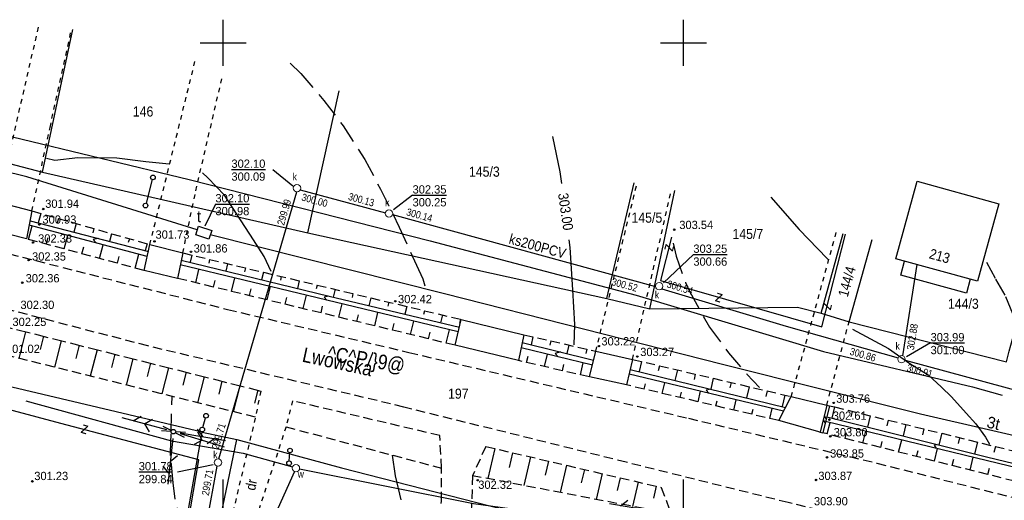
# Model space of a CAD drawing. Extents: x 4615668 to 9249187, y 5334101 to 10688993.
# Tile 102 of 120: x 4667762 to 4667869, y 5337669 to 5337722. Entities that reach past the tile are written whole.
import ezdxf
from ezdxf.enums import TextEntityAlignment as Align

# ---------------------------------------------------------------- set-up
doc = ezdxf.new("R2010")
doc.units = 0
doc.header["$MEASUREMENT"] = 0
for name, pattern in [('CHODNIK', [2, 1.5, -0.5]), ('DASHDOT', [25.4, 12.7, -6.35, 0, -6.35]), ('DROGA', [1, 0.5, -0.5]), ('JEZDNIA', [1.5, 1, -0.5]), ('SKARPA1', [1.5, 1, -0.5]), ('WARSTWICA', [3, 2, -1])]:
    doc.linetypes.add(name, pattern=pattern)
for name, color, linetype in [('11', 7, 'Continuous'), ('12', 7, 'Continuous'), ('16', 7, 'Continuous'), ('17', 7, 'Continuous'), ('18', 7, 'Continuous'), ('19', 7, 'Continuous'), ('2', 7, 'Continuous'), ('22', 7, 'Continuous'), ('23', 7, 'Continuous'), ('24', 7, 'Continuous'), ('25', 7, 'Continuous'), ('26', 7, 'Continuous'), ('27', 7, 'Continuous'), ('28', 7, 'Continuous'), ('3', 7, 'Continuous'), ('38', 7, 'Continuous'), ('43', 7, 'Continuous'), ('45', 7, 'Continuous'), ('5', 7, 'Continuous'), ('50', 7, 'Continuous'), ('51', 7, 'Continuous'), ('52', 7, 'Continuous'), ('54', 7, 'Continuous'), ('56', 7, 'Continuous'), ('60', 7, 'Continuous'), ('UKKPA_506', 7, 'Continuous')]:
    doc.layers.add(name, color=color, linetype=linetype)
doc.styles.add('txt', font='TXT', dxfattribs={"height": 0.2})

# ---------------------------------------------------------------- blocks, each defined once
blk = doc.blocks.new('Z')
at = {"layer": '60', "color": 11, "linetype": 'Continuous', "style": 'txt', "width": 0.88}
blk.add_text('z', height=1.25, rotation=0.0001, dxfattribs=at).set_placement((-0.01, 0.19), align=Align.MIDDLE)
blk = doc.blocks.new('KL')
at = {"layer": 'UKKPA_506', "color": 7, "linetype": 'Continuous', "lineweight": 13}
blk.add_circle((0, 0), 0.4, dxfattribs=at)
blk = doc.blocks.new('SLU')
at = {"layer": '22', "color": 1, "linetype": 'Continuous'}
blk.add_circle((0, 0), 0.25, dxfattribs=at)
blk = doc.blocks.new('SEN')
at = {"layer": '22', "color": 1, "linetype": 'Continuous'}
for p, q in [((0.75, 0), (5.75, 0)), ((3.25, 0), (2.543, 0.707)), ((3.25, 0), (2.543, -0.707))]:
    blk.add_line(p, q, dxfattribs=at)
blk = doc.blocks.new('SL')
at = {"layer": '22', "color": 1, "linetype": 'Continuous'}
for p, q in [((-1.27, 0.26), (-0.24, 0.05)), ((1.28, 0.26), (0.24, 0.05)), ((-0.25, -0.05), (-1.27, -0.26)), ((0.24, -0.05), (1.28, -0.26))]:
    blk.add_line(p, q, dxfattribs=at)
blk.add_circle((0, 0), 0.25, dxfattribs=at)
blk = doc.blocks.new('PLT')
at = {"layer": '24', "color": 40, "linetype": 'Continuous'}
for p, q in [((0.75, 0), (5.75, 0)), ((3.25, 0), (2.543, 0.707)), ((4.543, 0), (3.836, -0.707))]:
    blk.add_line(p, q, dxfattribs=at)
blk = doc.blocks.new('DR')
at = {"layer": '18', "color": 6, "linetype": 'Continuous', "style": 'txt', "width": 0.909091}
blk.add_text('dr', height=1.1, rotation=0.0001, dxfattribs=at).set_placement((0, 0), align=Align.MIDDLE)
blk = doc.blocks.new('WYS')
at = {"layer": '52', "color": 67, "linetype": 'Continuous'}
blk.add_circle((0, 0), 0.08, dxfattribs=at)
blk = doc.blocks.new('MSZ')
at = {"layer": '22', "color": 7, "linetype": 'Continuous'}
blk.add_circle((0, 0), 0.25, dxfattribs=at)
blk = doc.blocks.new('WLD')
at = {"layer": '24', "color": 125, "linetype": 'Continuous'}
blk.add_lwpolyline([(0.75, -0.5), (-0.75, -0.5), (-0.75, 0.5), (0.75, 0.5)], close=True, dxfattribs=at)

msp = doc.modelspace()

# ---------------------------------------------------------------- linework, layer by layer
at = {"layer": '11', "color": 2, "linetype": 'Continuous'}
msp.add_lwpolyline([(4667859.752, 5337704.119), (4667868.629, 5337701.665), (4667866.302, 5337693.248), (4667857.425, 5337695.702)], close=True, dxfattribs=at)
at = {"layer": '16', "color": 7, "linetype": 'CHODNIK'}
msp.add_line((4667738.669, 5337693.876), (4667788.45, 5337681.318), dxfattribs=at)
at = {"layer": '16', "color": 7, "linetype": 'JEZDNIA'}
for p, q in [((4667808.096, 5337672.931), (4667807.899, 5337676.471)), ((4667812.891, 5337675.287), (4667811.46, 5337672.108))]:
    msp.add_line(p, q, dxfattribs=at)
for points in [[(4667682.933, 5337716.443), (4667690.202, 5337714.52), (4667699.987, 5337712.037), (4667708.691, 5337709.797), (4667717.401, 5337707.6), (4667727.501, 5337704.895), (4667738.542, 5337702.031), (4667752.237, 5337698.492), (4667761.132, 5337696.228), (4667784.846, 5337690.188), (4667804.536, 5337685.513), (4667817.664, 5337682.414), (4667834.902, 5337678.358), (4667855.374, 5337673.479), (4667871.977, 5337669.287), (4667901.7, 5337661.636), (4667907.946, 5337660.185), (4667909.889, 5337660.611), (4667911.616, 5337661.184), (4667912.428, 5337661.667), (4667914.817, 5337662.681), (4667918.24, 5337669.615), (4667922.544, 5337678.771)], [(4668079.341, 5337606.514), (4668064.289, 5337611.917), (4668043.537, 5337619.106), (4668033.707, 5337622.279), (4668018.374, 5337626.336), (4668006.729, 5337629.434), (4667994.041, 5337632.725), (4667973.88, 5337637.734), (4667943.611, 5337645.015), (4667916.315, 5337651.715), (4667899.774, 5337655.907), (4667888.041, 5337658.824), (4667869.458, 5337663.346), (4667845.747, 5337669.192), (4667828.156, 5337673.571), (4667804.001, 5337679.574), (4667776.181, 5337686.217), (4667750.737, 5337692.849), (4667721.557, 5337700.378), (4667709.817, 5337703.319)], [(4667807.341, 5337652.528), (4667807.689, 5337660.083), (4667808.07, 5337669.35), (4667808.096, 5337672.931)], [(4667811.46, 5337672.108), (4667810.983, 5337659.827), (4667810.665, 5337651.821)]]:
    msp.add_lwpolyline(points, dxfattribs=at)
at = {"layer": '16', "color": 7, "linetype": 'Continuous'}
msp.add_lwpolyline([(4667865.514, 5337693.466), (4667865.096, 5337691.955), (4667857.965, 5337693.926), (4667858.383, 5337695.437)], dxfattribs=at)
at = {"layer": '17', "color": 97, "linetype": 'DROGA'}
for p, q in [((4667759.941, 5337701.857), (4667764.362, 5337721.065)), ((4667776.407, 5337697.234), (4667781.35, 5337717.311)), ((4667824.847, 5337685.64), (4667829.297, 5337703.776)), ((4667828.836, 5337684.752), (4667832.968, 5337702.749)), ((4667846.08, 5337680.712), (4667850.997, 5337698.705)), ((4667849.927, 5337679.78), (4667852.349, 5337688.827))]:
    msp.add_line(p, q, dxfattribs=at)
for points in [[(4667763.602, 5337700.891), (4667765.565, 5337709.976), (4667767.884, 5337720.599)], [(4667779.985, 5337696.321), (4667781.394, 5337703.082), (4667784.337, 5337715.737)], [(4667788.45, 5337681.318), (4667787.848, 5337678.379), (4667784.506, 5337664.292)], [(4667791.899, 5337680.248), (4667791.203, 5337677.421), (4667786.78, 5337663.963)]]:
    msp.add_lwpolyline(points, dxfattribs=at)
at = {"layer": '19', "color": 172, "linetype": 'Continuous'}
for p, q in [((4667849.927, 5337679.78), (4667849.207, 5337676.856)), ((4667850.219, 5337679.708), (4667849.499, 5337676.784)), ((4667849.927, 5337679.78), (4667850.219, 5337679.708)), ((4667849.539, 5337678.203), (4667849.759, 5337677.84)), ((4667849.64, 5337678.615), (4667849.86, 5337678.252)), ((4667849.207, 5337676.856), (4667849.499, 5337676.784))]:
    msp.add_line(p, q, dxfattribs=at)
for p in [(4667849.927, 5337679.78), (4667849.207, 5337676.856)]:
    msp.add_point(p, dxfattribs=at)
at = {"layer": '2', "color": 7, "linetype": 'Continuous'}
for points in [[(4667742.085, 5337711.064), (4667764.757, 5337705.09), (4667768.046, 5337720.606)], [(4667764.757, 5337705.09), (4667793.574, 5337698.523), (4667796.951, 5337713.958)], [(4667793.574, 5337698.523), (4667826.036, 5337691.385), (4667829.018, 5337703.945)], [(4667826.036, 5337691.385), (4667830.702, 5337690.26), (4667833.423, 5337703.106)], [(4667830.702, 5337690.26), (4667846.75, 5337690.419), (4667849.319, 5337689.786), (4667851.696, 5337698.451)], [(4667849.319, 5337689.786), (4667852.349, 5337688.827), (4667869.456, 5337684.487), (4667869.747, 5337685.661), (4667872.26, 5337694.772)], [(4667782.079, 5337676.828), (4667747.425, 5337685.041), (4667742.176, 5337654.598)], [(4667774.86, 5337618.923), (4667783.576, 5337665.057), (4667785.861, 5337676.031), (4667797.235, 5337672.982), (4667820.685, 5337666.956)], [(4667776.698, 5337646.333), (4667782.079, 5337676.828), (4667785.861, 5337676.031)]]:
    msp.add_lwpolyline(points, dxfattribs=at)
at = {"layer": '22', "color": 7, "linetype": 'DASHDOT'}
for p, q in [((4667776.674, 5337704.297), (4667775.998, 5337701.719)), ((4667782.161, 5337677.369), (4667782.447, 5337678.392)), ((4667791.549, 5337673.714), (4667791.612, 5337674.602))]:
    msp.add_line(p, q, dxfattribs=at)
at = {"layer": '23', "color": 40, "linetype": 'Continuous'}
for points in [[(4667781.561, 5337698.83), (4667763.058, 5337704.603), (4667757.451, 5337705.979), (4667748.976, 5337708.121)], [(4667881.337, 5337673.903), (4667860.101, 5337678.804), (4667838.594, 5337684.21), (4667808.416, 5337691.865), (4667782.967, 5337698.303)]]:
    msp.add_lwpolyline(points, dxfattribs=at)
at = {"layer": '25', "color": 165, "linetype": 'Continuous'}
for points in [[(4667751.866, 5337711.269), (4667780.675, 5337704.317), (4667806.836, 5337697.634), (4667829.234, 5337691.73), (4667849.557, 5337685.615), (4667865.745, 5337681.76), (4667868.975, 5337680.863)], [(4667762.928, 5337680.25), (4667778.75, 5337675.901), (4667786.531, 5337674.562), (4667791.9, 5337673.074)], [(4667792.131, 5337672.559), (4667789.657, 5337667.079), (4667788.123, 5337660.555)], [(4667839.256, 5337663.078), (4667821.537, 5337667.673), (4667811.566, 5337669.038), (4667792.653, 5337672.806)]]:
    msp.add_lwpolyline(points, dxfattribs=at)
at = {"layer": '27', "color": 17, "linetype": 'Continuous'}
for p, q in [((4667783.885, 5337673.936), (4667792.375, 5337702.978)), ((4667792.747, 5337703.202), (4667801.985, 5337700.678)), ((4667802.767, 5337700.515), (4667831.335, 5337692.663)), ((4667858.188, 5337685.146), (4667859.742, 5337695.062)), ((4667858.43, 5337684.667), (4667885.293, 5337677.379)), ((4667779.492, 5337649.921), (4667783.705, 5337673.157))]:
    msp.add_line(p, q, dxfattribs=at)
msp.add_lwpolyline([(4667832.026, 5337692.432), (4667845.511, 5337688.371), (4667857.67, 5337684.915)], dxfattribs=at)
at = {"layer": '38', "color": 97, "linetype": 'Continuous'}
msp.add_line((4667852.349, 5337688.827), (4667854.848, 5337697.792), dxfattribs=at)
for points in [[(4667833.056, 5337698.026), (4667831.888, 5337693.316), (4667849.377, 5337688.311), (4667851.963, 5337698.385)], [(4667736.1, 5337621.545), (4667739.184, 5337637.79), (4667739.279, 5337638.322), (4667774.339, 5337630.139), (4667777.093, 5337646.574), (4667781.724, 5337673.823), (4667766.754, 5337677.784), (4667745.577, 5337683.448), (4667738.038, 5337685.53), (4667736.497, 5337686.623), (4667735.247, 5337686.564)]]:
    msp.add_lwpolyline(points, dxfattribs=at)
at = {"layer": '43', "color": 125, "linetype": 'Continuous'}
for points in [[(4667759.941, 5337701.857), (4667763.602, 5337700.891), (4667763, 5337697.861), (4667759.28, 5337698.798), (4667759.941, 5337701.857)], [(4667776.407, 5337697.234), (4667779.985, 5337696.321), (4667779.407, 5337693.566), (4667775.784, 5337694.424), (4667776.407, 5337697.234)], [(4667810.218, 5337689.098), (4667817.036, 5337687.438), (4667816.44, 5337684.621), (4667809.58, 5337686.292), (4667810.218, 5337689.098)], [(4667824.847, 5337685.64), (4667828.836, 5337684.752), (4667828.171, 5337681.974), (4667824.145, 5337682.849), (4667824.847, 5337685.64)], [(4667846.08, 5337680.712), (4667849.927, 5337679.78), (4667849.207, 5337676.856), (4667844.712, 5337678.099), (4667846.08, 5337680.712)]]:
    msp.add_lwpolyline(points, dxfattribs=at)
at = {"layer": '45', "color": 219, "linetype": 'Continuous'}
for p, q in [((4667763.391, 5337699.828), (4667776.242, 5337696.49)), ((4667776.12, 5337695.94), (4667763.295, 5337699.346)), ((4667824.469, 5337684.136), (4667816.731, 5337685.996)), ((4667816.855, 5337686.582), (4667824.605, 5337684.68)), ((4667828.577, 5337683.669), (4667845.46, 5337679.527)), ((4667845.243, 5337679.113), (4667828.453, 5337683.15))]:
    msp.add_line(p, q, dxfattribs=at)
for points in [[(4667770.791, 5337697.906), (4667770.258, 5337697.781), (4667770.569, 5337697.414)], [(4667779.821, 5337695.54), (4667795.896, 5337691.613), (4667810.026, 5337688.255)], [(4667809.908, 5337687.736), (4667793.516, 5337691.706), (4667779.714, 5337695.029)], [(4667795.818, 5337691.632), (4667795.357, 5337691.525), (4667795.639, 5337691.192)], [(4667821.016, 5337685.561), (4667820.44, 5337685.407), (4667820.751, 5337685.03)], [(4667837.332, 5337681.521), (4667836.844, 5337681.399), (4667837.171, 5337681.054)], [(4667849.924, 5337678.509), (4667867.284, 5337674.157), (4667882.433, 5337670.487)], [(4667882.34, 5337670.098), (4667867.383, 5337673.733), (4667849.803, 5337678.018)], [(4667861.936, 5337675.498), (4667861.591, 5337675.378), (4667861.803, 5337675.093)]]:
    msp.add_lwpolyline(points, dxfattribs=at)
at = {"layer": '50', "color": 245, "linetype": 'WARSTWICA'}
for points in [[(4667791.646, 5337716.97), (4667792.806, 5337715.822), (4667795.304, 5337712.903), (4667797.417, 5337710.137), (4667799.752, 5337706.501), (4667801.46, 5337703.254), (4667803.496, 5337699.139), (4667805.375, 5337694.981), (4667806.052, 5337693.5), (4667806.279, 5337692.759)], [(4667833.232, 5337697.406), (4667833.567, 5337695.972), (4667834.585, 5337693.117), (4667835.063, 5337692.089), (4667837.184, 5337688.261), (4667839.244, 5337685.48), (4667841.238, 5337683.162), (4667842.627, 5337681.683)], [(4667867.268, 5337695.333), (4667868.273, 5337693.492), (4667869.333, 5337691.604), (4667870.358, 5337689.141), (4667871.86, 5337685.56), (4667872.932, 5337684.068), (4667874.447, 5337682.331), (4667876.351, 5337680.743), (4667879.255, 5337678.744), (4667880.969, 5337677.796)], [(4667793.819, 5337638.357), (4667792.354, 5337640.397), (4667791.387, 5337641.864), (4667790.048, 5337643.928), (4667788.794, 5337645.916), (4667787.383, 5337648.459), (4667786.419, 5337650.134), (4667784.736, 5337653.453), (4667783.43, 5337656.358), (4667782.101, 5337659.736), (4667780.775, 5337662.997), (4667780.167, 5337665.696), (4667779.88, 5337666.676), (4667779.171, 5337669.558), (4667778.949, 5337671.334), (4667778.632, 5337674.655), (4667778.713, 5337676.822), (4667778.831, 5337680.721)]]:
    msp.add_lwpolyline(points, dxfattribs=at)
at = {"layer": '50', "color": 216, "linetype": 'Continuous'}
for points in [[(4667820.13, 5337708.989), (4667820.939, 5337705.142), (4667821.125, 5337703.875)], [(4667778.502, 5337705.983), (4667775.962, 5337706.229), (4667772.838, 5337706.637), (4667768.597, 5337706.648), (4667766.07, 5337706.373), (4667765.185, 5337706.576)], [(4667789.568, 5337694.316), (4667788.837, 5337695.928), (4667787.653, 5337697.745), (4667784.508, 5337702.599), (4667782.706, 5337704.508), (4667782.131, 5337705.049)], [(4667843.842, 5337702.39), (4667846.944, 5337698.857), (4667849.963, 5337695.736), (4667850.118, 5337695.593)], [(4667821.92, 5337697.754), (4667822.011, 5337696.935), (4667822.31, 5337692.333), (4667822.532, 5337688.531), (4667822.448, 5337686.338)], [(4667852.73, 5337688.044), (4667856.633, 5337685.925), (4667858.968, 5337684.319), (4667860.927, 5337683.067), (4667862.375, 5337681.728), (4667863.465, 5337680.69), (4667865.076, 5337678.916), (4667866.13, 5337677.767), (4667867.173, 5337676.286), (4667867.591, 5337675.545)], [(4667802.74, 5337674.354), (4667803.062, 5337672.104), (4667803.675, 5337669.502)]]:
    msp.add_lwpolyline(points, dxfattribs=at)
at = {"layer": '51', "color": 3, "linetype": 'SKARPA1'}
for p, q in [((4667763.602, 5337700.891), (4667776.407, 5337697.234)), ((4667775.784, 5337694.424), (4667763, 5337697.861)), ((4667779.985, 5337696.321), (4667810.218, 5337689.098)), ((4667809.58, 5337686.292), (4667779.407, 5337693.566)), ((4667787.867, 5337678.473), (4667737.104, 5337691.101)), ((4667817.036, 5337687.438), (4667824.847, 5337685.64)), ((4667824.145, 5337682.849), (4667816.44, 5337684.621)), ((4667828.836, 5337684.752), (4667846.08, 5337680.712)), ((4667844.712, 5337678.099), (4667828.171, 5337681.974)), ((4667807.899, 5337676.471), (4667791.899, 5337680.248)), ((4667791.203, 5337677.421), (4667808.096, 5337672.931)), ((4667812.891, 5337675.287), (4667831.951, 5337670.839)), ((4667833.026, 5337667.971), (4667811.46, 5337672.108)), ((4667831.951, 5337670.839), (4667833.026, 5337667.971))]:
    msp.add_line(p, q, dxfattribs=at)
at = {"layer": '51', "color": 3, "linetype": 'Continuous'}
for p, q in [((4667764.564, 5337700.616), (4667764.273, 5337699.599)), ((4667766.487, 5337700.067), (4667766.348, 5337699.582)), ((4667763.23, 5337697.799), (4667763.622, 5337699.259)), ((4667768.41, 5337699.518), (4667768.146, 5337698.593)), ((4667770.333, 5337698.969), (4667770.207, 5337698.529)), ((4667765.161, 5337697.28), (4667765.358, 5337698.013)), ((4667767.093, 5337696.761), (4667767.488, 5337698.232)), ((4667772.256, 5337698.419), (4667772.018, 5337697.587)), ((4667774.179, 5337697.87), (4667774.067, 5337697.477)), ((4667769.024, 5337696.241), (4667769.223, 5337696.98)), ((4667770.955, 5337695.722), (4667771.354, 5337697.206)), ((4667776.102, 5337697.321), (4667775.891, 5337696.581)), ((4667772.887, 5337695.203), (4667773.087, 5337695.948)), ((4667774.818, 5337694.684), (4667775.22, 5337696.179)), ((4667780.958, 5337696.089), (4667780.771, 5337695.308)), ((4667782.903, 5337695.624), (4667782.808, 5337695.229)), ((4667781.388, 5337693.089), (4667781.738, 5337694.542)), ((4667784.848, 5337695.159), (4667784.657, 5337694.359)), ((4667786.793, 5337694.694), (4667786.697, 5337694.289)), ((4667788.739, 5337694.23), (4667788.543, 5337693.409)), ((4667783.332, 5337692.62), (4667783.507, 5337693.347)), ((4667785.276, 5337692.151), (4667785.627, 5337693.605)), ((4667790.684, 5337693.765), (4667790.585, 5337693.35)), ((4667792.629, 5337693.3), (4667792.428, 5337692.46)), ((4667787.221, 5337691.682), (4667787.396, 5337692.41)), ((4667789.165, 5337691.214), (4667789.516, 5337692.669)), ((4667794.574, 5337692.835), (4667794.473, 5337692.41)), ((4667796.52, 5337692.371), (4667796.315, 5337691.513)), ((4667791.109, 5337690.745), (4667791.285, 5337691.473)), ((4667793.053, 5337690.276), (4667793.405, 5337691.733)), ((4667798.465, 5337691.906), (4667798.363, 5337691.478)), ((4667800.41, 5337691.441), (4667800.206, 5337690.589)), ((4667794.998, 5337689.807), (4667795.173, 5337690.535)), ((4667796.942, 5337689.339), (4667797.292, 5337690.791)), ((4667802.355, 5337690.976), (4667802.254, 5337690.551)), ((4667804.301, 5337690.512), (4667804.098, 5337689.664)), ((4667806.246, 5337690.047), (4667806.145, 5337689.624)), ((4667798.886, 5337688.87), (4667799.061, 5337689.595)), ((4667800.831, 5337688.401), (4667801.18, 5337689.85)), ((4667804.719, 5337687.464), (4667805.067, 5337688.908)), ((4667808.191, 5337689.582), (4667807.99, 5337688.739)), ((4667810.136, 5337689.117), (4667810.036, 5337688.697)), ((4667802.775, 5337687.933), (4667802.949, 5337688.656)), ((4667808.608, 5337686.526), (4667808.955, 5337687.967)), ((4667762.91, 5337687.761), (4667762.179, 5337684.863)), ((4667764.849, 5337687.272), (4667764.484, 5337685.826)), ((4667766.788, 5337686.783), (4667766.06, 5337683.898)), ((4667806.664, 5337686.995), (4667806.837, 5337687.716)), ((4667818.011, 5337687.214), (4667817.811, 5337686.347)), ((4667819.96, 5337686.765), (4667819.857, 5337686.318)), ((4667768.727, 5337686.293), (4667768.364, 5337684.854)), ((4667770.667, 5337685.804), (4667769.942, 5337682.932)), ((4667821.909, 5337686.316), (4667821.696, 5337685.394)), ((4667823.858, 5337685.868), (4667823.748, 5337685.392)), ((4667772.606, 5337685.315), (4667772.244, 5337683.882)), ((4667774.545, 5337684.826), (4667773.824, 5337681.966)), ((4667817.323, 5337684.418), (4667817.48, 5337685.098)), ((4667819.272, 5337683.97), (4667819.581, 5337685.311)), ((4667776.484, 5337684.337), (4667776.124, 5337682.91)), ((4667778.424, 5337683.847), (4667777.705, 5337681.001)), ((4667821.221, 5337683.521), (4667821.373, 5337684.182)), ((4667823.17, 5337683.073), (4667823.47, 5337684.376)), ((4667829.81, 5337684.524), (4667829.553, 5337683.429)), ((4667831.757, 5337684.068), (4667831.626, 5337683.51)), ((4667833.704, 5337683.611), (4667833.438, 5337682.476)), ((4667780.363, 5337683.358), (4667780.005, 5337681.938)), ((4667782.302, 5337682.869), (4667781.587, 5337680.035)), ((4667835.651, 5337683.155), (4667835.516, 5337682.578)), ((4667837.599, 5337682.699), (4667837.323, 5337681.523)), ((4667784.241, 5337682.38), (4667783.885, 5337680.966)), ((4667786.181, 5337681.891), (4667785.469, 5337679.07)), ((4667788.12, 5337681.401), (4667787.765, 5337679.994)), ((4667830.107, 5337681.52), (4667830.244, 5337682.103)), ((4667832.055, 5337681.064), (4667832.325, 5337682.219)), ((4667839.546, 5337682.243), (4667839.406, 5337681.645)), ((4667841.493, 5337681.787), (4667841.208, 5337680.57)), ((4667834.002, 5337680.608), (4667834.136, 5337681.18)), ((4667835.949, 5337680.152), (4667836.214, 5337681.284)), ((4667839.844, 5337679.239), (4667840.104, 5337680.349)), ((4667843.441, 5337681.33), (4667843.296, 5337680.712)), ((4667845.388, 5337680.874), (4667845.093, 5337679.617)), ((4667837.897, 5337679.696), (4667838.028, 5337680.256)), ((4667841.791, 5337678.783), (4667841.92, 5337679.332)), ((4667843.738, 5337678.327), (4667843.993, 5337679.414)), ((4667850.763, 5337679.583), (4667850.466, 5337678.373)), ((4667852.705, 5337679.106), (4667852.556, 5337678.496)), ((4667854.648, 5337678.629), (4667854.346, 5337677.4)), ((4667849.98, 5337676.645), (4667850.296, 5337677.897)), ((4667856.59, 5337678.152), (4667856.438, 5337677.533)), ((4667858.532, 5337677.675), (4667858.226, 5337676.428)), ((4667860.474, 5337677.198), (4667860.32, 5337676.57)), ((4667851.919, 5337676.155), (4667852.079, 5337676.789)), ((4667853.858, 5337675.665), (4667854.183, 5337676.95)), ((4667862.417, 5337676.721), (4667862.106, 5337675.455)), ((4667864.359, 5337676.244), (4667864.202, 5337675.606)), ((4667813.865, 5337675.06), (4667813.102, 5337671.793)), ((4667855.798, 5337675.176), (4667855.962, 5337675.826)), ((4667857.737, 5337674.686), (4667858.069, 5337676.003)), ((4667861.615, 5337673.707), (4667861.956, 5337675.056)), ((4667866.301, 5337675.767), (4667865.986, 5337674.482)), ((4667868.243, 5337675.289), (4667868.085, 5337674.645)), ((4667815.813, 5337674.605), (4667815.44, 5337673.011)), ((4667817.76, 5337674.151), (4667817.034, 5337671.039)), ((4667859.676, 5337674.197), (4667859.844, 5337674.863)), ((4667863.554, 5337673.217), (4667863.726, 5337673.9)), ((4667865.493, 5337672.728), (4667865.842, 5337674.109)), ((4667819.708, 5337673.696), (4667819.354, 5337672.179)), ((4667821.656, 5337673.242), (4667820.965, 5337670.285)), ((4667867.432, 5337672.238), (4667867.609, 5337672.937)), ((4667823.603, 5337672.787), (4667823.267, 5337671.347)), ((4667825.551, 5337672.333), (4667824.897, 5337669.53)), ((4667827.499, 5337671.878), (4667827.181, 5337670.516)), ((4667829.446, 5337671.424), (4667828.828, 5337668.776)), ((4667831.394, 5337670.969), (4667831.094, 5337669.684))]:
    msp.add_line(p, q, dxfattribs=at)
at = {"layer": '51', "color": 3, "linetype": 'SKARPA1'}
for points in [[(4667850.219, 5337679.708), (4667850.763, 5337679.583), (4667882.729, 5337671.731)], [(4667881.976, 5337668.566), (4667849.98, 5337676.645), (4667849.499, 5337676.784)]]:
    msp.add_lwpolyline(points, dxfattribs=at)
at = {"layer": '54', "color": 40, "linetype": 'Continuous'}
msp.add_line((4667783.531, 5337701.645), (4667782.387, 5337699.247), dxfattribs=at)
at = {"layer": '56', "color": 17, "linetype": 'Continuous'}
for p, q in [((4667789.768, 5337705.394), (4667791.926, 5337703.636)), ((4667804.941, 5337702.604), (4667802.855, 5337700.995)), ((4667835.439, 5337696.158), (4667832.179, 5337693.061)), ((4667861.203, 5337686.541), (4667858.577, 5337685.039)), ((4667779.423, 5337672.517), (4667783.298, 5337673.317))]:
    msp.add_line(p, q, dxfattribs=at)
at = {"layer": '60', "color": 7, "linetype": 'Continuous'}
for p, q in [((4667784.354, 5337716.683), (4667784.354, 5337721.683)), ((4667834.354, 5337716.683), (4667834.354, 5337721.683)), ((4667781.854, 5337719.183), (4667786.854, 5337719.183)), ((4667831.854, 5337719.183), (4667836.854, 5337719.183)), ((4667784.354, 5337666.683), (4667784.354, 5337671.683)), ((4667834.354, 5337666.683), (4667834.354, 5337671.683))]:
    msp.add_line(p, q, dxfattribs=at)

# ---------------------------------------------------------------- block references
at = {"layer": '18', "color": 6, "linetype": 'Continuous', "xscale": 1.000002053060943, "yscale": 1.000002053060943, "rotation": 78.45151897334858}
msp.add_blockref('DR', (4667787.392, 5337671.138), dxfattribs=at)
at = {"layer": '22', "color": 7, "linetype": 'Continuous'}
for p in [(4667776.738, 5337704.538), (4667775.935, 5337701.477), (4667782.515, 5337678.632), (4667782.094, 5337677.128), (4667791.63, 5337674.851), (4667791.532, 5337673.464)]:
    msp.add_blockref('MSZ', p, dxfattribs=at)
at = {"layer": '22', "color": 1, "linetype": 'Continuous'}
for name, xscale, yscale, rotation in [('SEN', 1.000000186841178, 1.000000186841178, 164.8056987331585), ('SL', 0.9999997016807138, 0.9999997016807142, 343.916036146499), ('SEN', 0.9999973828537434, 0.9999973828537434, 343.5243654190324)]:
    msp.add_blockref(name, (4667778.966, 5337676.895), dxfattribs=dict(at, xscale=xscale, yscale=yscale, rotation=rotation))
msp.add_blockref('SLU', (4667778.966, 5337676.895), dxfattribs=at)
at = {"layer": '24', "color": 125, "linetype": 'Continuous', "xscale": 1.000001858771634, "yscale": 1.000001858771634, "rotation": 342.0372804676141}
msp.add_blockref('WLD', (4667782.254, 5337698.537), dxfattribs=at)
at = {"layer": '24', "color": 40, "linetype": 'Continuous'}
for p, xscale, yscale, rotation in [((4667778.966, 5337676.895), 1.000000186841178, 1.000000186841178, 164.8056987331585), ((4667778.966, 5337676.895), 0.9999996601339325, 0.9999996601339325, 350.5945673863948), ((4667778.966, 5337676.895), 1.00000168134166, 1.00000168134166, 263.939183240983), ((4667831.994, 5337668.111), 0.9999996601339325, 0.9999996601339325, 170.5945673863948)]:
    msp.add_blockref('PLT', p, dxfattribs=dict(at, xscale=xscale, yscale=yscale, rotation=rotation))
at = {"layer": '26', "color": 165, "linetype": 'Continuous'}
msp.add_blockref('KL', (4667792.274, 5337672.933), dxfattribs=at)
at = {"layer": '28', "color": 17, "linetype": 'Continuous'}
for p in [(4667792.388, 5337703.378), (4667802.381, 5337700.62), (4667831.733, 5337692.704), (4667858.044, 5337684.773), (4667783.809, 5337673.543)]:
    msp.add_blockref('KL', p, dxfattribs=at)
at = {"layer": '52', "color": 67, "linetype": 'Continuous'}
for p in [(4667764.822, 5337701.098), (4667764.405, 5337699.411), (4667833.364, 5337698.85), (4667763.725, 5337697.463), (4667776.913, 5337697.579), (4667780.88, 5337696.449), (4667763.242, 5337695.558), (4667762.556, 5337693.093), (4667803.068, 5337691.081), (4667825.176, 5337686.197), (4667829.353, 5337685.061), (4667850.679, 5337680.03), (4667850.218, 5337678.202), (4667850.312, 5337676.39), (4667849.953, 5337674.102), (4667763.646, 5337671.493), (4667812.021, 5337671.622), (4667848.775, 5337671.647)]:
    msp.add_blockref('WYS', p, dxfattribs=at)
at = {"layer": '60', "color": 11, "linetype": 'Continuous'}
for p, xscale, yscale, rotation in [((4667832.771, 5337696.88), 1.000001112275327, 1.000001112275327, 254.9497045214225), ((4667838.199, 5337691.511), 0.9999987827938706, 0.9999987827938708, 162.7074280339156), ((4667849.92, 5337690.48), 1.00000246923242, 1.00000246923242, 256.1724450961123), ((4667769.314, 5337677.107), 0.9999976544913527, 0.9999976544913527, 343.5346642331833)]:
    msp.add_blockref('Z', p, dxfattribs=dict(at, xscale=xscale, yscale=yscale, rotation=rotation))

# ---------------------------------------------------------------- texts
at = {"layer": '12', "color": 62, "linetype": 'Continuous', "style": 'txt', "width": 0.909091}
msp.add_text('213', height=1.1, rotation=344.54682, dxfattribs=at).set_placement((4667862.045, 5337695.462), align=Align.CENTER)
at = {"layer": '18', "color": 7, "linetype": 'Continuous', "style": 'txt', "width": 0.875}
for s, rotation, p in [('Lwowska', 347.84506, (4667796.805, 5337684.523)), ('^C^P/}9@', 350.61143, (4667799.89, 5337684.566))]:
    msp.add_text(s, height=1.6, rotation=rotation, dxfattribs=at).set_placement(p, align=Align.MIDDLE)
at = {"layer": '24', "color": 125, "linetype": 'Continuous', "style": 'txt'}
msp.add_text('t', height=1.25, dxfattribs=at).set_placement((4667781.51, 5337699.663))
at = {"layer": '26', "color": 165, "linetype": 'Continuous', "style": 'txt', "width": 0.875}
msp.add_text('w', height=0.8, dxfattribs=at).set_placement((4667792.465, 5337671.904))
at = {"layer": '27', "color": 17, "linetype": 'Continuous', "style": 'txt', "width": 0.909091}
msp.add_text('ks200PCV', height=1.1, rotation=344.63158, dxfattribs=at).set_placement((4667818.372, 5337696.537), align=Align.CENTER)
at = {"layer": '28', "color": 17, "linetype": 'Continuous', "style": 'txt', "width": 0.875}
for p in [(4667791.911, 5337704.212), (4667801.955, 5337701.386), (4667831.255, 5337691.376), (4667857.396, 5337685.819), (4667783.289, 5337673.994)]:
    msp.add_text('k', height=0.8, dxfattribs=at).set_placement(p)
at = {"layer": '3', "color": 40, "linetype": 'Continuous', "style": 'txt'}
msp.add_text('3t', height=1.25, rotation=347.0044, dxfattribs=at).set_placement((4667867.892, 5337677.22), align=Align.CENTER)
at = {"layer": '5', "color": 6, "linetype": 'Continuous', "style": 'txt', "width": 0.909091}
for s, p in [('146', (4667775.673, 5337711.706)), ('145/3', (4667812.738, 5337705.183)), ('145/5', (4667830.39, 5337700.184)), ('145/7', (4667841.356, 5337698.415)), ('144/3', (4667864.764, 5337690.826)), ('197', (4667809.909, 5337681.03))]:
    msp.add_text(s, height=1.1, dxfattribs=at).set_placement(p, align=Align.MIDDLE)
msp.add_text('144/4', height=1.1, rotation=74.49359, dxfattribs=at).set_placement((4667852.094, 5337693.222), align=Align.MIDDLE)
at = {"layer": '50', "color": 6, "linetype": 'Continuous', "style": 'txt', "width": 0.909091}
msp.add_text('303.00', height=1.1, rotation=278.354, dxfattribs=at).set_placement((4667821.575, 5337700.819), align=Align.MIDDLE)
at = {"layer": '52', "color": 67, "linetype": 'Continuous', "style": 'txt'}
for s, p in [('301.94', (4667765.041, 5337701.229)), ('300.93', (4667764.744, 5337699.51)), ('303.54', (4667833.911, 5337698.927)), ('301.73', (4667777.022, 5337697.876)), ('302.38', (4667764.272, 5337697.452)), ('302.35', (4667763.614, 5337695.492)), ('301.86', (4667781.165, 5337696.372)), ('302.36', (4667762.917, 5337693.126)), ('302.30', (4667762.352, 5337690.235)), ('302.42', (4667803.363, 5337690.862)), ('302.25', (4667761.486, 5337688.383)), ('303.22', (4667825.45, 5337686.273)), ('301.02', (4667760.778, 5337685.454)), ('303.27', (4667829.67, 5337685.116)), ('303.76', (4667850.953, 5337680.04)), ('302.61', (4667850.579, 5337678.191)), ('303.80', (4667850.684, 5337676.39)), ('303.85', (4667850.293, 5337674.08)), ('301.23', (4667763.854, 5337671.635)), ('303.87', (4667849.015, 5337671.647)), ('302.32', (4667812.076, 5337670.683)), ('303.90', (4667848.534, 5337668.891))]:
    msp.add_text(s, height=0.9, dxfattribs=at).set_placement(p)
at = {"layer": '54', "color": 40, "linetype": 'Continuous', "style": 'txt'}
msp.add_text('%%U302.10', height=0.9, dxfattribs=at).set_placement((4667783.531, 5337701.825))
msp.add_text('300.98', height=0.9, dxfattribs=at).set_placement((4667783.531, 5337701.325), align=Align.TOP_LEFT)
at = {"layer": '56', "color": 17, "linetype": 'Continuous', "style": 'txt'}
for s, p in [('%%U302.10', (4667785.269, 5337705.578)), ('%%U302.35', (4667804.941, 5337702.784)), ('%%U303.25', (4667835.439, 5337696.338)), ('%%U303.99', (4667861.203, 5337686.721)), ('%%U301.78', (4667775.202, 5337672.698))]:
    msp.add_text(s, height=0.9, dxfattribs=at).set_placement(p)
for s, p in [('300.09', (4667785.269, 5337705.078)), ('300.25', (4667804.941, 5337702.284)), ('300.66', (4667835.439, 5337695.838)), ('301.00', (4667861.203, 5337686.221)), ('299.84', (4667775.202, 5337672.198))]:
    msp.add_text(s, height=0.9, dxfattribs=at).set_placement(p, align=Align.TOP_LEFT)
at = {"layer": '56', "color": 17, "linetype": 'Continuous', "style": 'txt', "width": 0.875}
for s, rotation, p in [('300.00', 344.71864, (4667793.031, 5337702.813)), ('300.52', 344.63158, (4667826.705, 5337693.623)), ('302.88', 81.09326, (4667858.604, 5337685.855)), ('300.86', 344.13305, (4667852.587, 5337686.047)), ('300.91', 344.82089, (4667858.753, 5337684.268))]:
    msp.add_text(s, height=0.8, rotation=rotation, dxfattribs=at).set_placement(p, align=Align.TOP_LEFT)
for s, rotation, p in [('300.13', 344.71864, (4667797.892, 5337702.107)), ('299.99', 73.7045, (4667790.977, 5337699.266)), ('300.14', 344.63158, (4667804.201, 5337700.432)), ('300.54', 343.24036, (4667832.504, 5337692.601)), ('299.71', 73.70446, (4667783.862, 5337674.927)), ('299.71', 79.72315, (4667782.809, 5337669.897))]:
    msp.add_text(s, height=0.8, rotation=rotation, dxfattribs=at).set_placement(p)

doc.saveas('drawing.dxf')
